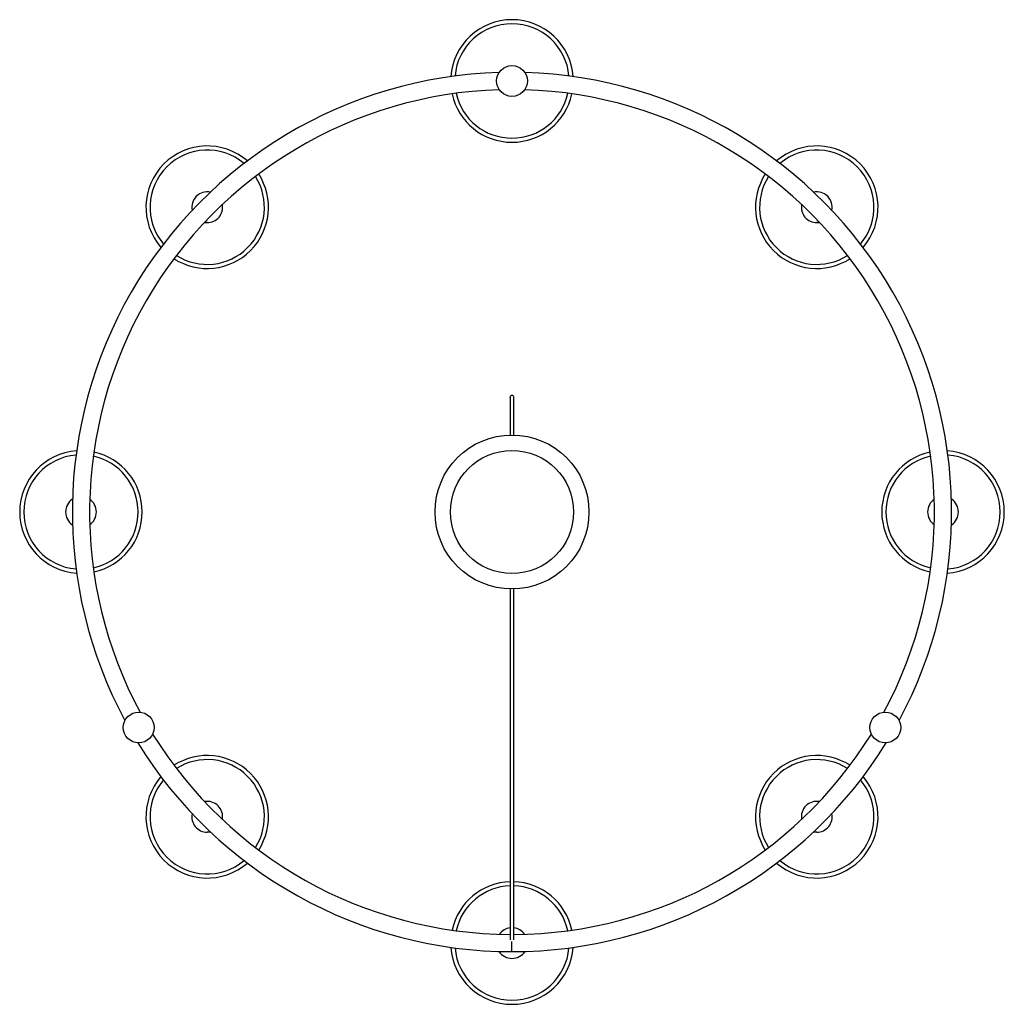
# Paper-space layout '_Superior' of a CAD drawing. Header units: millimetres. Extents: x -481 to 318, y -1125 to -325.
import ezdxf

# ---------------------------------------------------------------- set-up
doc = ezdxf.new("R2010")
doc.units = ezdxf.units.MM

psp = doc.layouts.new('_Superior')

# ---------------------------------------------------------------- linework, layer by layer
at = {"color": 8, "linetype": 'Continuous', "lineweight": 25}
psp.add_line((-81.49, -1082), (-81.49, -1073.87), dxfattribs=at)
at = {"color": 7, "linetype": 'Continuous', "lineweight": 25, "flags": 128}
for points in [[(-331.17, -489.82), (-331.09, -489.83), (-328.98, -490.01)], [(-328.98, -490.01), (-331.09, -489.83), (-331.17, -489.82)], [(166, -490.01), (168.11, -489.83), (168.19, -489.82)], [(168.19, -489.82), (168.11, -489.83), (166, -490.01)], [(-328.98, -984.99), (-326.86, -984.81), (-326.42, -984.72)], [(-326.42, -984.72), (-326.86, -984.81), (-328.98, -984.99)], [(163.45, -984.72), (163.89, -984.81), (166, -984.99)], [(166, -984.99), (163.89, -984.81), (163.45, -984.72)]]:
    psp.add_lwpolyline(points, dxfattribs=at)
at = {"color": 7, "linetype": 'Continuous', "lineweight": 25}
for centre, radius in [((-81.49, -375), 12.5), ((-81.49, -725), 62.5), ((-81.49, -725), 50), ((-384.6, -900), 12.5), ((221.62, -900), 12.5)]:
    psp.add_circle(centre, radius, dxfattribs=at)
for centre, radius, start, end in [((-81.49, -375), 49.75, 4.07282, 175.92718), ((-81.49, -375), 46.45, 4.92517, 175.07483), ((-81.49, -725), 357, 91.67868, 208.32132), ((-81.49, -725), 357, 331.67868, 88.32132), ((-81.49, -725), 343, 91.7126, 208.2874), ((-81.49, -725), 343, 331.7126, 88.2874), ((-81.49, -375), 49.75, 192.14363, 347.85637), ((-81.49, -375), 46.45, 192.4479, 347.5521), ((-328.98, -477.51), 49.75, 49.07282, 220.92718), ((-328.98, -477.51), 46.45, 49.92517, 220.07483), ((166, -477.51), 49.75, 319.07282, 130.92718), ((166, -477.51), 46.45, 319.92517, 130.07483), ((-328.98, -477.51), 49.75, 237.14363, 32.85637), ((-328.98, -477.51), 46.45, 237.4479, 32.5521), ((166, -477.51), 49.75, 147.14363, 302.85637), ((166, -477.51), 46.45, 147.4479, 302.5521), ((-328.98, -477.51), 12.5, 78.2123, 191.7877), ((166, -477.51), 12.5, 348.2123, 101.7877), ((-328.98, -477.51), 12.5, 270, 10.09223), ((166, -477.51), 12.5, 169.90777, 270), ((-431.49, -725), 49.75, 94.07282, 265.92718), ((-431.49, -725), 46.45, 94.92517, 265.07483), ((-431.49, -725), 49.75, 282.14363, 77.85637), ((268.51, -725), 49.75, 102.14363, 257.85637), ((268.51, -725), 49.75, 274.07282, 85.92718), ((268.51, -725), 46.45, 274.92517, 85.07483), ((-431.49, -725), 46.45, 282.4479, 77.5521), ((268.51, -725), 46.45, 102.4479, 257.5521), ((-431.49, -725), 12.5, 123.2123, 236.7877), ((-431.49, -725), 12.5, 304.90777, 55.09223), ((268.51, -725), 12.5, 124.90777, 235.09223), ((268.51, -725), 12.5, 303.2123, 56.7877), ((-81.49, -725), 343, 211.7126, 269.749), ((-81.49, -725), 343, 270.25036, 328.2874), ((-81.49, -725), 357, 211.67868, 328.32132), ((-328.98, -972.49), 49.75, 327.14363, 122.85637), ((-328.98, -972.49), 46.45, 327.4479, 122.5521), ((166, -972.49), 49.75, 57.14363, 212.85637), ((166, -972.49), 46.45, 57.4479, 212.5521), ((-328.98, -972.49), 49.75, 139.07282, 310.92718), ((-328.98, -972.49), 46.45, 139.92517, 310.07483), ((166, -972.49), 49.75, 229.07282, 40.92718), ((166, -972.49), 46.45, 229.92517, 40.07483), ((-328.98, -972.49), 12.5, 349.90777, 100.09223), ((166, -972.49), 12.5, 79.90777, 190.09223), ((-328.98, -972.49), 12.5, 168.2123, 270), ((166, -972.49), 12.5, 270, 11.7877), ((-81.49, -1075), 49.75, 91.7266, 167.85637), ((-81.49, -1075), 46.45, 91.85962, 167.5521), ((-81.49, -1075), 46.45, 12.4479, 88.14892), ((-81.49, -1075), 49.75, 12.14363, 88.26534), ((-81.49, -1075), 12.5, 96.89279, 145.09223), ((-81.49, -1075), 12.5, 34.90777, 83.10721), ((-81.49, -1075), 49.75, 184.07282, 355.92718), ((-81.49, -1075), 46.45, 184.92517, 355.07483), ((-81.49, -1075), 12.5, 213.2123, 326.7877)]:
    psp.add_arc(centre, radius, start, end, dxfattribs=at)
for points, knots in [([(-79.99, -631.83), (-80.04, -631.52), (-80.12, -631.01), (-80.62, -630.56), (-80.92, -630.41), (-81.14, -630.35), (-81.19, -630.34), (-81.24, -630.33), (-81.27, -630.32), (-81.3, -630.32), (-81.34, -630.32), (-81.41, -630.31), (-81.5, -630.31), (-81.72, -630.32), (-82.11, -630.41), (-82.76, -630.81), (-83.37, -633.57), (-82.84, -631.33), (-83.02, -632.47), (-82.98, -632.75), (-82.99, -633.34), (-82.99, -633.92), (-82.99, -634.52), (-82.99, -635.11), (-82.99, -635.68), (-82.99, -636.73), (-82.99, -638.49), (-82.99, -641.51), (-82.99, -645.37), (-82.99, -650.15), (-82.99, -655.65), (-82.99, -659.83), (-82.99, -662.34), (-82.99, -662.62)], [0, 0, 0, 0, 0.01182, 0.019987, 0.024554, 0.025158, 0.025567, 0.025712, 0.025836, 0.025968, 0.02612, 0.026511, 0.027354, 0.028548, 0.033598, 0.04151, 0.052396, 0.106606, 0.156793, 0.202943, 0.245047, 0.283099, 0.316525, 0.346039, 0.371644, 0.395149, 0.480745, 0.568842, 0.674626, 0.780394, 0.886178, 0.98714, 1, 1, 1, 1]), ([(-79.99, -662.61), (-79.99, -662.43), (-79.99, -659.91), (-79.99, -655.84), (-79.99, -650.4), (-79.99, -645.78), (-79.99, -641.81), (-79.99, -639.34), (-79.99, -637.89), (-79.99, -637.22), (-79.99, -636.6), (-79.99, -636.01), (-79.99, -635.43), (-79.99, -634.84), (-79.99, -634.21), (-79.99, -633.56), (-79.99, -632.94), (-79.99, -632.4), (-79.99, -631.99), (-79.99, -631.88), (-79.99, -631.83)], [0, 0, 0, 0, 0.008465, 0.120087, 0.226649, 0.333195, 0.439759, 0.545568, 0.571679, 0.597566, 0.623227, 0.648662, 0.674413, 0.703873, 0.737629, 0.779724, 0.827018, 0.879505, 0.937172, 1, 1, 1, 1]), ([(-82.99, -787.39), (-82.99, -790.16), (-82.99, -799.09), (-82.99, -814.88), (-82.99, -834.5), (-82.99, -854.47), (-82.99, -874.59), (-82.99, -894.75), (-82.99, -914.81), (-82.99, -933.33), (-82.99, -950.25), (-82.99, -965.55), (-82.99, -980.47), (-82.99, -994.89), (-82.99, -1008.43), (-82.99, -1020.95), (-82.99, -1032.33), (-82.99, -1040.54), (-82.99, -1046.28), (-82.99, -1050.17), (-82.99, -1054.49), (-82.99, -1058.8), (-82.99, -1062.99), (-82.99, -1066.99), (-82.99, -1070.19), (-82.99, -1071.92), (-82.99, -1072.41)], [0, 0, 0, 0, 0.027847, 0.089787, 0.15176, 0.213756, 0.275772, 0.337782, 0.399788, 0.46178, 0.511349, 0.560898, 0.610417, 0.659899, 0.709341, 0.755446, 0.8009, 0.844902, 0.860074, 0.877997, 0.898767, 0.922443, 0.943137, 0.965729, 0.990287, 1, 1, 1, 1]), ([(-79.99, -1072.41), (-79.99, -1071.81), (-79.99, -1069.88), (-79.99, -1066.37), (-79.99, -1062.07), (-79.99, -1057.91), (-79.99, -1053.98), (-79.99, -1050.38), (-79.99, -1047.14), (-79.99, -1044.26), (-79.99, -1041.55), (-79.99, -1038.88), (-79.99, -1034.31), (-79.99, -1027.56), (-79.99, -1018.37), (-79.99, -1006.62), (-79.99, -992.09), (-79.99, -974.59), (-79.99, -956.44), (-79.99, -937.79), (-79.99, -918.8), (-79.99, -899.57), (-79.99, -879.59), (-79.99, -858.97), (-79.99, -837.83), (-79.99, -817.05), (-79.99, -800.14), (-79.99, -790.51), (-79.99, -787.39)], [0, 0, 0, 0, 0.011801, 0.038061, 0.062041, 0.083825, 0.103474, 0.121038, 0.135719, 0.148598, 0.160123, 0.171645, 0.183265, 0.218437, 0.254473, 0.290696, 0.350027, 0.40941, 0.468848, 0.528318, 0.587823, 0.647338, 0.706866, 0.772349, 0.837814, 0.903259, 0.968665, 1, 1, 1, 1])]:
    psp.add_open_spline(points, degree=3, knots=knots, dxfattribs=at)

doc.saveas('drawing.dxf')
